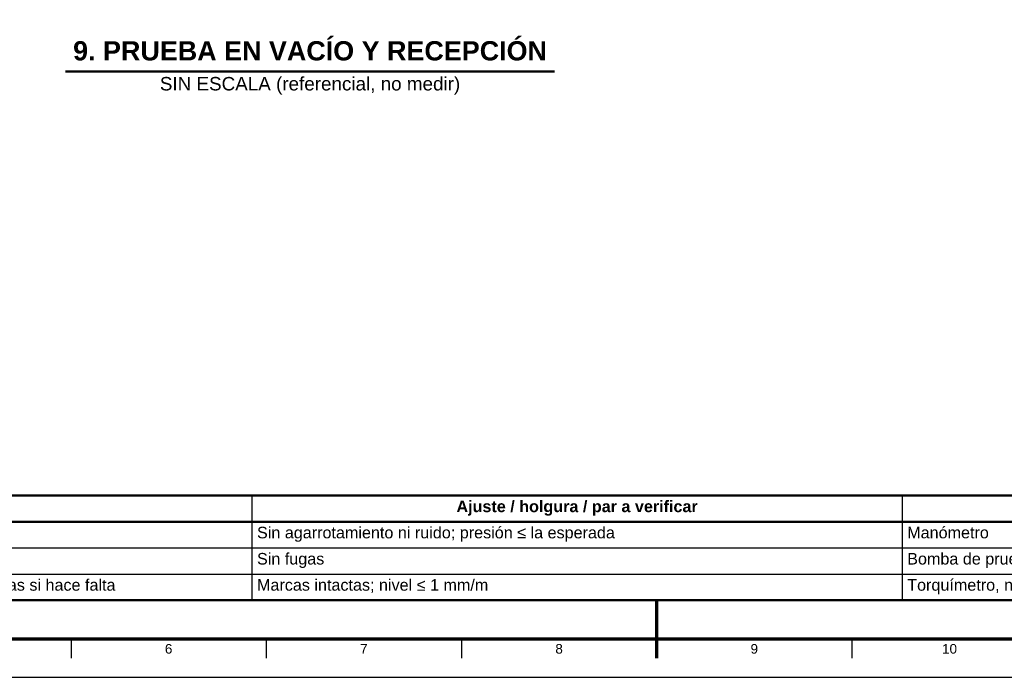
# Model space of a CAD drawing. Header units: millimetres. Extents: x 0 to 841, y 0 to 594.
# Tile 12 of 35: x 260 to 516, y 0 to 171. Entities that reach past the tile are written whole.
import ezdxf
from ezdxf.enums import TextEntityAlignment as Align

# ---------------------------------------------------------------- set-up
doc = ezdxf.new("R2010")
doc.units = ezdxf.units.MM
for name, color, linetype, lineweight in [('FINA', 7, 'CONTINUOUS', 25), ('MARCO', 7, 'CONTINUOUS', 70), ('TXT', 7, 'CONTINUOUS', 25), ('VIS', 7, 'CONTINUOUS', 50)]:
    doc.layers.add(name, color=color, linetype=linetype, lineweight=lineweight)
doc.styles.add('STD', font='LiberationSans-Regular.ttf')
doc.styles.add('STDB', font='LiberationSans-Bold.ttf')

msp = doc.modelspace()

# ---------------------------------------------------------------- linework, layer by layer
at = {"layer": 'FINA'}
for p, q in [((320.43, 47.2), (320.43, 20)), ((489.24, 47.2), (489.24, 20)), ((25, 40.4), (646, 40.4)), ((25, 33.6), (646, 33.6)), ((25, 26.8), (646, 26.8)), ((273.44, 10), (273.44, 5)), ((324.12, 10), (324.12, 5)), ((374.81, 10), (374.81, 5)), ((425.5, 10), (425.5, 5)), ((476.19, 10), (476.19, 5))]:
    msp.add_line(p, q, dxfattribs=at)
msp.add_lwpolyline([(0, 0), (841, 0), (841, 594), (0, 594)], close=True, dxfattribs=at)
at = {"layer": 'MARCO'}
msp.add_line((425.5, 5), (425.5, 20), dxfattribs=at)
msp.add_lwpolyline([(20, 10), (831, 10), (831, 584), (20, 584)], close=True, dxfattribs=at)
at = {"layer": 'VIS'}
for p, q in [((272.03, 157.34), (398.97, 157.34)), ((25, 20), (646, 20))]:
    msp.add_line(p, q, dxfattribs=at)
msp.add_lwpolyline([(25, 40.4), (646, 40.4), (646, 47.2), (25, 47.2)], close=True, dxfattribs=at)

# ---------------------------------------------------------------- texts
at = {"layer": 'TXT', "style": 'STDB'}
msp.add_text('9. PRUEBA EN VACÍO Y RECEPCIÓN', height=5, dxfattribs=at).set_placement((335.5, 158.74), align=Align.BOTTOM_CENTER)
at = {"layer": 'TXT', "style": 'STD'}
msp.add_text('SIN ESCALA (referencial, no medir)', height=3.5, dxfattribs=at).set_placement((335.5, 155.94), align=Align.TOP_CENTER)
at = {"layer": 'TXT'}
for s, height, style, p in [('Ajuste / holgura / par a verificar', 3, 'STDB', (404.83, 44.4)), ('6', 2.5, 'STD', (298.78, 7.4)), ('7', 2.5, 'STD', (349.47, 7.4)), ('8', 2.5, 'STD', (400.16, 7.4)), ('9', 2.5, 'STD', (450.84, 7.4)), ('10', 2.5, 'STD', (501.53, 7.4))]:
    msp.add_text(s, height=height, dxfattribs=dict(at, style=style)).set_placement(p, align=Align.MIDDLE_CENTER)
at = {"layer": 'TXT', "style": 'STD'}
for s, p in [('Sin agarrotamiento ni ruido; presión ≤ la esperada', (321.73, 37.6)), ('Manómetro', (490.54, 37.6)), ('Sin fugas', (321.73, 30.8)), ('Bomba de prueba', (490.54, 30.8)), ('Control final de pares y marcas de pintura; nivelación sobre la losa con cuñas metálicas si hace falta', (98.65, 24)), ('Marcas intactas; nivel ≤ 1 mm/m', (321.73, 24)), ('Torquímetro, nivel', (490.54, 24))]:
    msp.add_text(s, height=3, dxfattribs=at).set_placement(p, align=Align.MIDDLE_LEFT)

doc.saveas('drawing.dxf')
